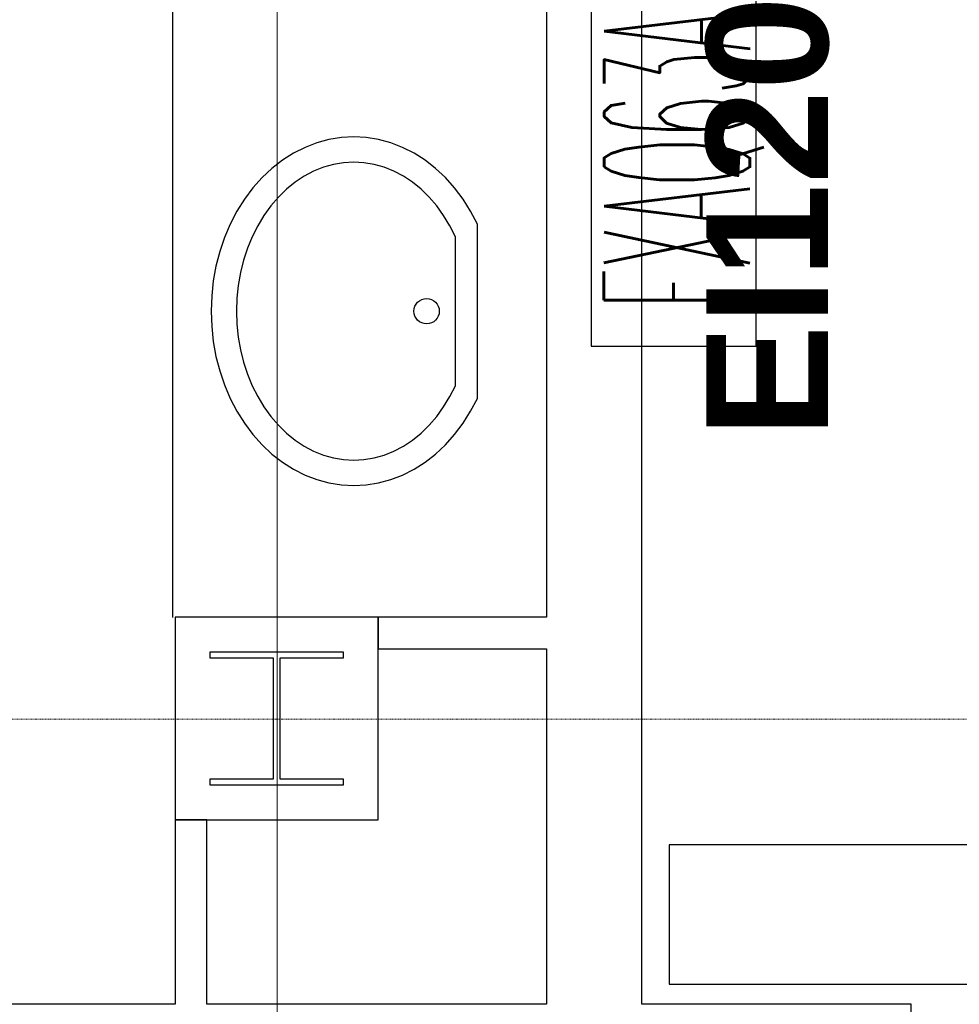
# Model space of a CAD drawing. Header units: millimetres. Extents: x -8838 to 31257, y -6224 to 3754.
# Tile 160 of 205: x 1399 to 1548, y -1245 to -1090. Entities that reach past the tile are written whole.
import ezdxf
from ezdxf.enums import TextEntityAlignment as Align

# ---------------------------------------------------------------- set-up
doc = ezdxf.new("R2010")
doc.units = ezdxf.units.MM
doc.header["$LTSCALE"] = 10
doc.header["$MEASUREMENT"] = 0
for name, pattern in [('rzut 2 pietra$0$ArchiTECH.PC 5. Line Type', [0.0053, 0.003, -0.001, 0.0003, -0.001]), ('rzut 2 pietra$0$ArchiTECH.PC Solid Line Type', [0]), ('SUFIT_2 PIETRO$0$ArchiTECH.PC Solid Line Type', [0])]:
    doc.linetypes.add(name, pattern=pattern)
doc.layers.get('0').update_dxf_attribs({"linetype": 'CONTINUOUS', "lineweight": 9})
for name, color, linetype, lineweight in [('_Etap_3_klimatyzator_w nowej_lokalizacji', 7, 'CONTINUOUS', 30), ('_Etapy_opis', 7, 'CONTINUOUS', 18), ('IS_ARCH', 254, 'CONTINUOUS', 18), ('KLIMA_BEZ_ZMIAN', 5, 'CONTINUOUS', 30)]:
    doc.layers.add(name, color=color, linetype=linetype, lineweight=lineweight)
for name, color, linetype in [('SUFIT_2 PIETRO$0$ELEM KONSTRUKCJI - inwent', 254, 'CONTINUOUS'), ('SUFIT_2 PIETRO$0$INWENTARYZACJA', 254, 'CONTINUOUS'), ('SUFIT_2 PIETRO$0$Layer79', 254, 'CONTINUOUS'), ('SUFIT_2 PIETRO$0$sciany projektowane', 254, 'CONTINUOUS')]:
    doc.layers.add(name, color=color, linetype=linetype)
doc.layers.get('0').freeze()
doc.styles.add('romans1', font='simplex.shx', dxfattribs={"width": 0.8})
doc.styles.add('rzut 2 pietra$0$ArchiTECHStyle2', font='arialbd.ttf', dxfattribs={"height": 0.192})

# ---------------------------------------------------------------- blocks, each defined once
blk = doc.blocks.new('jw_FXAQ63A')
blk.add_lwpolyline([(0, 0), (104, 0), (104, 26), (0, 26)], close=True)
at = {"style": 'romans1', "width": 0.35}
blk.add_text('FXAQ63A', height=23, rotation=359.9189, dxfattribs=at).set_placement((5.86, 1))

msp = doc.modelspace()

# ---------------------------------------------------------------- linework, layer by layer
at = {"layer": '_Etapy_opis', "color": 4}
msp.add_lwpolyline([(-776.25, 604.49), (-776.25, -3694.17), (2363.6, -3694.17), (2363.6, -1431.17), (1440, -1431.17), (1440, 604.49), (-776.25, 604.49)], dxfattribs=at)
at = {"layer": '_Etapy_opis', "color": 6}
msp.add_lwpolyline([(1440, 604.49), (1440, -1431.17), (7540.52, -1431.17), (7540.52, 604.49)], close=True, dxfattribs=at)
at = {"layer": 'IS_ARCH', "linetype": 'rzut 2 pietra$0$ArchiTECH.PC 5. Line Type'}
for p, q in [((1440, 773.48), (1440, -3818.88)), ((-3581.18, -1200), (11146.04, -1200))]:
    msp.add_line(p, q, dxfattribs=at)
at = {"layer": 'IS_ARCH', "linetype": 'rzut 2 pietra$0$ArchiTECH.PC Solid Line Type'}
for p, q in [((1423.5, -880), (1423.5, -1184)), ((1482.5, -880), (1482.5, -1183.92)), ((1497.5, -1245), (1497.5, -956.7)), ((1448.18, -1108.59), (1446.27, -1109.11)), ((1448.18, -1108.59), (1446.27, -1109.11)), ((1450.13, -1108.27), (1448.18, -1108.59)), ((1450.13, -1108.27), (1448.18, -1108.59)), ((1452.09, -1108.17), (1450.13, -1108.27)), ((1452.09, -1108.17), (1450.13, -1108.27)), ((1454.05, -1108.27), (1452.09, -1108.17)), ((1454.05, -1108.27), (1452.09, -1108.17)), ((1456, -1108.59), (1454.05, -1108.27)), ((1456, -1108.59), (1454.05, -1108.27)), ((1457.91, -1109.11), (1456, -1108.59)), ((1457.91, -1109.11), (1456, -1108.59)), ((1444.4, -1109.83), (1442.58, -1110.75)), ((1444.4, -1109.83), (1442.58, -1110.75)), ((1446.27, -1109.11), (1444.4, -1109.83)), ((1446.27, -1109.11), (1444.4, -1109.83)), ((1459.79, -1109.83), (1457.91, -1109.11)), ((1459.79, -1109.83), (1457.91, -1109.11)), ((1461.6, -1110.75), (1459.79, -1109.83)), ((1461.6, -1110.75), (1459.79, -1109.83)), ((1440.84, -1111.85), (1439.19, -1113.14)), ((1440.84, -1111.85), (1439.19, -1113.14)), ((1442.58, -1110.75), (1440.84, -1111.85)), ((1442.58, -1110.75), (1440.84, -1111.85)), ((1463.34, -1111.85), (1461.6, -1110.75)), ((1463.34, -1111.85), (1461.6, -1110.75)), ((1465, -1113.14), (1463.34, -1111.85)), ((1465, -1113.14), (1463.34, -1111.85)), ((1439.19, -1113.14), (1437.63, -1114.6)), ((1439.19, -1113.14), (1437.63, -1114.6)), ((1445.76, -1113.59), (1444.27, -1114.37)), ((1445.76, -1113.59), (1444.27, -1114.37)), ((1447.3, -1112.97), (1445.76, -1113.59)), ((1447.3, -1112.97), (1445.76, -1113.59)), ((1448.88, -1112.53), (1447.3, -1112.97)), ((1448.88, -1112.53), (1447.3, -1112.97)), ((1450.48, -1112.26), (1448.88, -1112.53)), ((1450.48, -1112.26), (1448.88, -1112.53)), ((1452.09, -1112.17), (1450.48, -1112.26)), ((1452.09, -1112.17), (1450.48, -1112.26)), ((1453.7, -1112.26), (1452.09, -1112.17)), ((1453.7, -1112.26), (1452.09, -1112.17)), ((1455.3, -1112.53), (1453.7, -1112.26)), ((1455.3, -1112.53), (1453.7, -1112.26)), ((1456.88, -1112.97), (1455.3, -1112.53)), ((1456.88, -1112.97), (1455.3, -1112.53)), ((1458.42, -1113.59), (1456.88, -1112.97)), ((1458.42, -1113.59), (1456.88, -1112.97)), ((1459.91, -1114.37), (1458.42, -1113.59)), ((1459.91, -1114.37), (1458.42, -1113.59)), ((1466.55, -1114.6), (1465, -1113.14)), ((1466.55, -1114.6), (1465, -1113.14)), ((1437.63, -1114.6), (1436.18, -1116.22)), ((1437.63, -1114.6), (1436.18, -1116.22)), ((1444.27, -1114.37), (1442.84, -1115.32)), ((1444.27, -1114.37), (1442.84, -1115.32)), ((1461.34, -1115.32), (1459.91, -1114.37)), ((1461.34, -1115.32), (1459.91, -1114.37)), ((1468, -1116.22), (1466.55, -1114.6)), ((1468, -1116.22), (1466.55, -1114.6)), ((1436.18, -1116.22), (1434.85, -1117.99)), ((1436.18, -1116.22), (1434.85, -1117.99)), ((1441.48, -1116.42), (1440.2, -1117.67)), ((1441.48, -1116.42), (1440.2, -1117.67)), ((1442.84, -1115.32), (1441.48, -1116.42)), ((1442.84, -1115.32), (1441.48, -1116.42)), ((1462.7, -1116.42), (1461.34, -1115.32)), ((1462.7, -1116.42), (1461.34, -1115.32)), ((1463.98, -1117.67), (1462.7, -1116.42)), ((1463.98, -1117.67), (1462.7, -1116.42)), ((1469.33, -1117.99), (1468, -1116.22)), ((1469.33, -1117.99), (1468, -1116.22)), ((1434.85, -1117.99), (1433.66, -1119.9)), ((1434.85, -1117.99), (1433.66, -1119.9)), ((1440.2, -1117.67), (1439.01, -1119.05)), ((1440.2, -1117.67), (1439.01, -1119.05)), ((1465.17, -1119.05), (1463.98, -1117.67)), ((1465.17, -1119.05), (1463.98, -1117.67)), ((1470.52, -1119.9), (1469.33, -1117.99)), ((1470.52, -1119.9), (1469.33, -1117.99)), ((1439.01, -1119.05), (1437.92, -1120.56)), ((1439.01, -1119.05), (1437.92, -1120.56)), ((1466.26, -1120.56), (1465.17, -1119.05)), ((1466.26, -1120.56), (1465.17, -1119.05)), ((1433.66, -1119.9), (1432.6, -1121.92)), ((1433.66, -1119.9), (1432.6, -1121.92)), ((1437.92, -1120.56), (1436.94, -1122.19)), ((1437.92, -1120.56), (1436.94, -1122.19)), ((1467.24, -1122.19), (1466.26, -1120.56)), ((1467.24, -1122.19), (1466.26, -1120.56)), ((1471.58, -1121.92), (1470.52, -1119.9)), ((1471.58, -1121.92), (1470.52, -1119.9)), ((1432.6, -1121.92), (1431.7, -1124.05)), ((1432.6, -1121.92), (1431.7, -1124.05)), ((1436.94, -1122.19), (1436.07, -1123.92)), ((1436.94, -1122.19), (1436.07, -1123.92)), ((1468.11, -1123.92), (1467.24, -1122.19)), ((1468.11, -1123.92), (1467.24, -1122.19)), ((1471.58, -1149.42), (1471.58, -1121.92)), ((1471.58, -1121.92), (1471.58, -1121.92)), ((1471.58, -1149.42), (1471.58, -1121.92)), ((1471.58, -1121.92), (1471.58, -1121.92)), ((1431.7, -1124.05), (1430.95, -1126.26)), ((1431.7, -1124.05), (1430.95, -1126.26)), ((1436.07, -1123.92), (1435.32, -1125.74)), ((1436.07, -1123.92), (1435.32, -1125.74)), ((1468.11, -1147.42), (1468.11, -1123.92)), ((1468.11, -1123.92), (1468.11, -1123.92)), ((1468.11, -1147.42), (1468.11, -1123.92)), ((1468.11, -1123.92), (1468.11, -1123.92)), ((1435.32, -1125.74), (1434.71, -1127.63)), ((1435.32, -1125.74), (1434.71, -1127.63)), ((1430.95, -1126.26), (1430.36, -1128.55)), ((1430.95, -1126.26), (1430.36, -1128.55)), ((1430.36, -1128.55), (1429.93, -1130.89)), ((1430.36, -1128.55), (1429.93, -1130.89)), ((1434.71, -1127.63), (1434.22, -1129.59)), ((1434.71, -1127.63), (1434.22, -1129.59)), ((1434.22, -1129.59), (1433.87, -1131.59)), ((1434.22, -1129.59), (1433.87, -1131.59)), ((1429.93, -1130.89), (1429.68, -1133.27)), ((1429.93, -1130.89), (1429.68, -1133.27)), ((1433.87, -1131.59), (1433.66, -1133.62)), ((1433.87, -1131.59), (1433.66, -1133.62)), ((1429.68, -1133.27), (1429.59, -1135.67)), ((1429.68, -1133.27), (1429.59, -1135.67)), ((1433.66, -1133.62), (1433.59, -1135.67)), ((1433.66, -1133.62), (1433.59, -1135.67)), ((1429.59, -1135.67), (1429.68, -1138.07)), ((1429.59, -1135.67), (1429.68, -1138.07)), ((1433.59, -1135.67), (1433.66, -1137.72)), ((1433.59, -1135.67), (1433.66, -1137.72)), ((1429.68, -1138.07), (1429.93, -1140.45)), ((1429.68, -1138.07), (1429.93, -1140.45)), ((1433.66, -1137.72), (1433.87, -1139.75)), ((1433.66, -1137.72), (1433.87, -1139.75)), ((1433.87, -1139.75), (1434.22, -1141.75)), ((1433.87, -1139.75), (1434.22, -1141.75)), ((1429.93, -1140.45), (1430.36, -1142.79)), ((1429.93, -1140.45), (1430.36, -1142.79)), ((1430.36, -1142.79), (1430.95, -1145.08)), ((1430.36, -1142.79), (1430.95, -1145.08)), ((1434.22, -1141.75), (1434.71, -1143.71)), ((1434.22, -1141.75), (1434.71, -1143.71)), ((1434.71, -1143.71), (1435.32, -1145.6)), ((1434.71, -1143.71), (1435.32, -1145.6)), ((1430.95, -1145.08), (1431.7, -1147.29)), ((1430.95, -1145.08), (1431.7, -1147.29)), ((1435.32, -1145.6), (1436.07, -1147.42)), ((1435.32, -1145.6), (1436.07, -1147.42)), ((1431.7, -1147.29), (1432.6, -1149.42)), ((1431.7, -1147.29), (1432.6, -1149.42)), ((1436.07, -1147.42), (1436.94, -1149.15)), ((1436.07, -1147.42), (1436.94, -1149.15)), ((1467.24, -1149.15), (1468.11, -1147.42)), ((1467.24, -1149.15), (1468.11, -1147.42)), ((1436.94, -1149.15), (1437.92, -1150.78)), ((1436.94, -1149.15), (1437.92, -1150.78)), ((1466.26, -1150.78), (1467.24, -1149.15)), ((1466.26, -1150.78), (1467.24, -1149.15)), ((1432.6, -1149.42), (1433.66, -1151.44)), ((1432.6, -1149.42), (1433.66, -1151.44)), ((1437.92, -1150.78), (1439.01, -1152.29)), ((1437.92, -1150.78), (1439.01, -1152.29)), ((1465.17, -1152.29), (1466.26, -1150.78)), ((1465.17, -1152.29), (1466.26, -1150.78)), ((1470.52, -1151.44), (1471.58, -1149.42)), ((1470.52, -1151.44), (1471.58, -1149.42)), ((1433.66, -1151.44), (1434.85, -1153.35)), ((1433.66, -1151.44), (1434.85, -1153.35)), ((1439.01, -1152.29), (1440.2, -1153.67)), ((1439.01, -1152.29), (1440.2, -1153.67)), ((1463.98, -1153.67), (1465.17, -1152.29)), ((1463.98, -1153.67), (1465.17, -1152.29)), ((1469.33, -1153.35), (1470.52, -1151.44)), ((1469.33, -1153.35), (1470.52, -1151.44)), ((1434.85, -1153.35), (1436.18, -1155.12)), ((1434.85, -1153.35), (1436.18, -1155.12)), ((1440.2, -1153.67), (1441.48, -1154.92)), ((1440.2, -1153.67), (1441.48, -1154.92)), ((1462.7, -1154.92), (1463.98, -1153.67)), ((1462.7, -1154.92), (1463.98, -1153.67)), ((1468, -1155.12), (1469.33, -1153.35)), ((1468, -1155.12), (1469.33, -1153.35)), ((1436.18, -1155.12), (1437.63, -1156.74)), ((1436.18, -1155.12), (1437.63, -1156.74)), ((1441.48, -1154.92), (1442.84, -1156.02)), ((1441.48, -1154.92), (1442.84, -1156.02)), ((1461.34, -1156.02), (1462.7, -1154.92)), ((1461.34, -1156.02), (1462.7, -1154.92)), ((1466.55, -1156.74), (1468, -1155.12)), ((1466.55, -1156.74), (1468, -1155.12)), ((1437.63, -1156.74), (1439.19, -1158.2)), ((1437.63, -1156.74), (1439.19, -1158.2)), ((1442.84, -1156.02), (1444.27, -1156.97)), ((1442.84, -1156.02), (1444.27, -1156.97)), ((1444.27, -1156.97), (1445.76, -1157.75)), ((1444.27, -1156.97), (1445.76, -1157.75)), ((1458.42, -1157.75), (1459.91, -1156.97)), ((1458.42, -1157.75), (1459.91, -1156.97)), ((1459.91, -1156.97), (1461.34, -1156.02)), ((1459.91, -1156.97), (1461.34, -1156.02)), ((1465, -1158.2), (1466.55, -1156.74)), ((1465, -1158.2), (1466.55, -1156.74)), ((1439.19, -1158.2), (1440.84, -1159.49)), ((1439.19, -1158.2), (1440.84, -1159.49)), ((1445.76, -1157.75), (1447.3, -1158.37)), ((1445.76, -1157.75), (1447.3, -1158.37)), ((1447.3, -1158.37), (1448.88, -1158.81)), ((1447.3, -1158.37), (1448.88, -1158.81)), ((1455.3, -1158.81), (1456.88, -1158.37)), ((1455.3, -1158.81), (1456.88, -1158.37)), ((1456.88, -1158.37), (1458.42, -1157.75)), ((1456.88, -1158.37), (1458.42, -1157.75)), ((1463.34, -1159.49), (1465, -1158.2)), ((1463.34, -1159.49), (1465, -1158.2)), ((1440.84, -1159.49), (1442.58, -1160.59)), ((1440.84, -1159.49), (1442.58, -1160.59)), ((1448.88, -1158.81), (1450.48, -1159.08)), ((1448.88, -1158.81), (1450.48, -1159.08)), ((1450.48, -1159.08), (1452.09, -1159.17)), ((1450.48, -1159.08), (1452.09, -1159.17)), ((1452.09, -1159.17), (1453.7, -1159.08)), ((1452.09, -1159.17), (1453.7, -1159.08)), ((1453.7, -1159.08), (1455.3, -1158.81)), ((1453.7, -1159.08), (1455.3, -1158.81)), ((1461.6, -1160.59), (1463.34, -1159.49)), ((1461.6, -1160.59), (1463.34, -1159.49)), ((1442.58, -1160.59), (1444.4, -1161.51)), ((1442.58, -1160.59), (1444.4, -1161.51)), ((1444.4, -1161.51), (1446.27, -1162.23)), ((1444.4, -1161.51), (1446.27, -1162.23)), ((1457.91, -1162.23), (1459.79, -1161.51)), ((1457.91, -1162.23), (1459.79, -1161.51)), ((1459.79, -1161.51), (1461.6, -1160.59)), ((1459.79, -1161.51), (1461.6, -1160.59)), ((1446.27, -1162.23), (1448.18, -1162.75)), ((1446.27, -1162.23), (1448.18, -1162.75)), ((1448.18, -1162.75), (1450.13, -1163.07)), ((1448.18, -1162.75), (1450.13, -1163.07)), ((1450.13, -1163.07), (1452.09, -1163.17)), ((1450.13, -1163.07), (1452.09, -1163.17)), ((1452.09, -1163.17), (1454.05, -1163.07)), ((1452.09, -1163.17), (1454.05, -1163.07)), ((1454.05, -1163.07), (1456, -1162.75)), ((1454.05, -1163.07), (1456, -1162.75)), ((1456, -1162.75), (1457.91, -1162.23)), ((1456, -1162.75), (1457.91, -1162.23)), ((1455.93, -1183.92), (1423.93, -1183.92)), ((1423.93, -1183.92), (1423.93, -1215.92)), ((1455.93, -1183.92), (1423.93, -1183.92)), ((1423.93, -1183.92), (1423.93, -1215.92)), ((1455.93, -1183.92), (1423.93, -1183.92)), ((1423.93, -1183.92), (1423.93, -1215.92)), ((1455.93, -1183.92), (1455.93, -1188.92)), ((1482.5, -1183.92), (1455.93, -1183.92)), ((1455.93, -1215.92), (1455.93, -1183.92)), ((1455.93, -1183.92), (1455.93, -1183.92)), ((1455.93, -1215.92), (1455.93, -1183.92)), ((1455.93, -1183.92), (1455.93, -1183.92)), ((1455.93, -1215.92), (1455.93, -1183.92)), ((1455.93, -1183.92), (1455.93, -1183.92)), ((1429.43, -1189.42), (1450.43, -1189.42)), ((1429.43, -1190.42), (1429.43, -1189.42)), ((1429.43, -1189.42), (1450.43, -1189.42)), ((1429.43, -1190.42), (1429.43, -1189.42)), ((1450.43, -1189.42), (1450.43, -1190.42)), ((1450.43, -1189.42), (1450.43, -1190.42)), ((1455.93, -1188.92), (1482.5, -1188.92)), ((1482.5, -1188.92), (1482.5, -1245)), ((1439.43, -1190.42), (1429.43, -1190.42)), ((1439.43, -1190.42), (1429.43, -1190.42)), ((1439.43, -1209.42), (1439.43, -1190.42)), ((1439.43, -1209.42), (1439.43, -1190.42)), ((1450.43, -1190.42), (1440.43, -1190.42)), ((1440.43, -1190.42), (1440.43, -1209.42)), ((1450.43, -1190.42), (1440.43, -1190.42)), ((1440.43, -1190.42), (1440.43, -1209.42)), ((1429.43, -1210.42), (1429.43, -1209.42)), ((1429.43, -1209.42), (1439.43, -1209.42)), ((1429.43, -1210.42), (1429.43, -1209.42)), ((1429.43, -1209.42), (1439.43, -1209.42)), ((1440.43, -1209.42), (1450.43, -1209.42)), ((1440.43, -1209.42), (1450.43, -1209.42)), ((1450.43, -1209.42), (1450.43, -1210.42)), ((1450.43, -1209.42), (1450.43, -1210.42)), ((1450.43, -1210.42), (1429.43, -1210.42)), ((1450.43, -1210.42), (1429.43, -1210.42)), ((1428.93, -1215.92), (1423.93, -1215.92)), ((1423.93, -1215.92), (1423.93, -1245)), ((1423.93, -1215.92), (1455.93, -1215.92)), ((1423.93, -1215.92), (1455.93, -1215.92)), ((1423.93, -1215.92), (1455.93, -1215.92)), ((1428.93, -1245), (1428.93, -1215.92)), ((1423.93, -1245), (1286.5, -1245)), ((1482.5, -1245), (1428.93, -1245)), ((1540, -1245), (1497.5, -1245)), ((1540, -1260), (1540, -1245))]:
    msp.add_line(p, q, dxfattribs=at)
at = {"layer": 'KLIMA_BEZ_ZMIAN'}
msp.add_lwpolyline([(1501.83, -1241.83), (1613.83, -1241.83), (1613.83, -1219.83), (1501.83, -1219.83)], close=True, dxfattribs=at)
msp.add_lwpolyline([(1501.83, -1241.83), (1613.83, -1241.83), (1613.83, -1219.83), (1501.83, -1219.83)], close=True, dxfattribs=at)
at = {"layer": 'SUFIT_2 PIETRO$0$ELEM KONSTRUKCJI - inwent', "linetype": 'SUFIT_2 PIETRO$0$ArchiTECH.PC Solid Line Type'}
for p, q in [((1455.93, -1183.92), (1423.93, -1183.92)), ((1423.93, -1183.92), (1423.93, -1215.92)), ((1455.93, -1183.92), (1423.93, -1183.92)), ((1423.93, -1183.92), (1423.93, -1215.92)), ((1455.93, -1183.92), (1423.93, -1183.92)), ((1423.93, -1183.92), (1423.93, -1215.92)), ((1455.93, -1215.92), (1455.93, -1183.92)), ((1455.93, -1183.92), (1455.93, -1183.92)), ((1455.93, -1215.92), (1455.93, -1183.92)), ((1455.93, -1183.92), (1455.93, -1183.92)), ((1455.93, -1215.92), (1455.93, -1183.92)), ((1455.93, -1183.92), (1455.93, -1183.92)), ((1429.43, -1189.42), (1450.43, -1189.42)), ((1429.43, -1190.42), (1429.43, -1189.42)), ((1429.43, -1189.42), (1450.43, -1189.42)), ((1429.43, -1190.42), (1429.43, -1189.42)), ((1450.43, -1189.42), (1450.43, -1190.42)), ((1450.43, -1189.42), (1450.43, -1190.42)), ((1439.43, -1190.42), (1429.43, -1190.42)), ((1439.43, -1190.42), (1429.43, -1190.42)), ((1439.43, -1209.42), (1439.43, -1190.42)), ((1439.43, -1209.42), (1439.43, -1190.42)), ((1450.43, -1190.42), (1440.43, -1190.42)), ((1440.43, -1190.42), (1440.43, -1209.42)), ((1450.43, -1190.42), (1440.43, -1190.42)), ((1440.43, -1190.42), (1440.43, -1209.42)), ((1429.43, -1210.42), (1429.43, -1209.42)), ((1429.43, -1209.42), (1439.43, -1209.42)), ((1429.43, -1210.42), (1429.43, -1209.42)), ((1429.43, -1209.42), (1439.43, -1209.42)), ((1440.43, -1209.42), (1450.43, -1209.42)), ((1440.43, -1209.42), (1450.43, -1209.42)), ((1450.43, -1209.42), (1450.43, -1210.42)), ((1450.43, -1209.42), (1450.43, -1210.42)), ((1450.43, -1210.42), (1429.43, -1210.42)), ((1450.43, -1210.42), (1429.43, -1210.42)), ((1423.93, -1215.92), (1455.93, -1215.92)), ((1423.93, -1215.92), (1455.93, -1215.92)), ((1423.93, -1215.92), (1455.93, -1215.92))]:
    msp.add_line(p, q, dxfattribs=at)
at = {"layer": 'SUFIT_2 PIETRO$0$INWENTARYZACJA', "linetype": 'SUFIT_2 PIETRO$0$ArchiTECH.PC Solid Line Type'}
for p, q in [((1448.18, -1108.59), (1446.27, -1109.11)), ((1448.18, -1108.59), (1446.27, -1109.11)), ((1450.13, -1108.27), (1448.18, -1108.59)), ((1450.13, -1108.27), (1448.18, -1108.59)), ((1452.09, -1108.17), (1450.13, -1108.27)), ((1452.09, -1108.17), (1450.13, -1108.27)), ((1454.05, -1108.27), (1452.09, -1108.17)), ((1454.05, -1108.27), (1452.09, -1108.17)), ((1456, -1108.59), (1454.05, -1108.27)), ((1456, -1108.59), (1454.05, -1108.27)), ((1457.91, -1109.11), (1456, -1108.59)), ((1457.91, -1109.11), (1456, -1108.59)), ((1444.4, -1109.83), (1442.58, -1110.75)), ((1444.4, -1109.83), (1442.58, -1110.75)), ((1446.27, -1109.11), (1444.4, -1109.83)), ((1446.27, -1109.11), (1444.4, -1109.83)), ((1459.79, -1109.83), (1457.91, -1109.11)), ((1459.79, -1109.83), (1457.91, -1109.11)), ((1461.6, -1110.75), (1459.79, -1109.83)), ((1461.6, -1110.75), (1459.79, -1109.83)), ((1440.84, -1111.85), (1439.19, -1113.14)), ((1440.84, -1111.85), (1439.19, -1113.14)), ((1442.58, -1110.75), (1440.84, -1111.85)), ((1442.58, -1110.75), (1440.84, -1111.85)), ((1463.34, -1111.85), (1461.6, -1110.75)), ((1463.34, -1111.85), (1461.6, -1110.75)), ((1465, -1113.14), (1463.34, -1111.85)), ((1465, -1113.14), (1463.34, -1111.85)), ((1439.19, -1113.14), (1437.63, -1114.6)), ((1439.19, -1113.14), (1437.63, -1114.6)), ((1445.76, -1113.59), (1444.27, -1114.37)), ((1445.76, -1113.59), (1444.27, -1114.37)), ((1447.3, -1112.97), (1445.76, -1113.59)), ((1447.3, -1112.97), (1445.76, -1113.59)), ((1448.88, -1112.53), (1447.3, -1112.97)), ((1448.88, -1112.53), (1447.3, -1112.97)), ((1450.48, -1112.26), (1448.88, -1112.53)), ((1450.48, -1112.26), (1448.88, -1112.53)), ((1452.09, -1112.17), (1450.48, -1112.26)), ((1452.09, -1112.17), (1450.48, -1112.26)), ((1453.7, -1112.26), (1452.09, -1112.17)), ((1453.7, -1112.26), (1452.09, -1112.17)), ((1455.3, -1112.53), (1453.7, -1112.26)), ((1455.3, -1112.53), (1453.7, -1112.26)), ((1456.88, -1112.97), (1455.3, -1112.53)), ((1456.88, -1112.97), (1455.3, -1112.53)), ((1458.42, -1113.59), (1456.88, -1112.97)), ((1458.42, -1113.59), (1456.88, -1112.97)), ((1459.91, -1114.37), (1458.42, -1113.59)), ((1459.91, -1114.37), (1458.42, -1113.59)), ((1466.55, -1114.6), (1465, -1113.14)), ((1466.55, -1114.6), (1465, -1113.14)), ((1437.63, -1114.6), (1436.18, -1116.22)), ((1437.63, -1114.6), (1436.18, -1116.22)), ((1444.27, -1114.37), (1442.84, -1115.32)), ((1444.27, -1114.37), (1442.84, -1115.32)), ((1461.34, -1115.32), (1459.91, -1114.37)), ((1461.34, -1115.32), (1459.91, -1114.37)), ((1468, -1116.22), (1466.55, -1114.6)), ((1468, -1116.22), (1466.55, -1114.6)), ((1436.18, -1116.22), (1434.85, -1117.99)), ((1436.18, -1116.22), (1434.85, -1117.99)), ((1441.48, -1116.42), (1440.2, -1117.67)), ((1441.48, -1116.42), (1440.2, -1117.67)), ((1442.84, -1115.32), (1441.48, -1116.42)), ((1442.84, -1115.32), (1441.48, -1116.42)), ((1462.7, -1116.42), (1461.34, -1115.32)), ((1462.7, -1116.42), (1461.34, -1115.32)), ((1463.98, -1117.67), (1462.7, -1116.42)), ((1463.98, -1117.67), (1462.7, -1116.42)), ((1469.33, -1117.99), (1468, -1116.22)), ((1469.33, -1117.99), (1468, -1116.22)), ((1434.85, -1117.99), (1433.66, -1119.9)), ((1434.85, -1117.99), (1433.66, -1119.9)), ((1440.2, -1117.67), (1439.01, -1119.05)), ((1440.2, -1117.67), (1439.01, -1119.05)), ((1465.17, -1119.05), (1463.98, -1117.67)), ((1465.17, -1119.05), (1463.98, -1117.67)), ((1470.52, -1119.9), (1469.33, -1117.99)), ((1470.52, -1119.9), (1469.33, -1117.99)), ((1439.01, -1119.05), (1437.92, -1120.56)), ((1439.01, -1119.05), (1437.92, -1120.56)), ((1466.26, -1120.56), (1465.17, -1119.05)), ((1466.26, -1120.56), (1465.17, -1119.05)), ((1433.66, -1119.9), (1432.6, -1121.92)), ((1433.66, -1119.9), (1432.6, -1121.92)), ((1437.92, -1120.56), (1436.94, -1122.19)), ((1437.92, -1120.56), (1436.94, -1122.19)), ((1467.24, -1122.19), (1466.26, -1120.56)), ((1467.24, -1122.19), (1466.26, -1120.56)), ((1471.58, -1121.92), (1470.52, -1119.9)), ((1471.58, -1121.92), (1470.52, -1119.9)), ((1432.6, -1121.92), (1431.7, -1124.05)), ((1432.6, -1121.92), (1431.7, -1124.05)), ((1436.94, -1122.19), (1436.07, -1123.92)), ((1436.94, -1122.19), (1436.07, -1123.92)), ((1468.11, -1123.92), (1467.24, -1122.19)), ((1468.11, -1123.92), (1467.24, -1122.19)), ((1471.58, -1149.42), (1471.58, -1121.92)), ((1471.58, -1121.92), (1471.58, -1121.92)), ((1471.58, -1149.42), (1471.58, -1121.92)), ((1471.58, -1121.92), (1471.58, -1121.92)), ((1431.7, -1124.05), (1430.95, -1126.26)), ((1431.7, -1124.05), (1430.95, -1126.26)), ((1436.07, -1123.92), (1435.32, -1125.74)), ((1436.07, -1123.92), (1435.32, -1125.74)), ((1468.11, -1147.42), (1468.11, -1123.92)), ((1468.11, -1123.92), (1468.11, -1123.92)), ((1468.11, -1147.42), (1468.11, -1123.92)), ((1468.11, -1123.92), (1468.11, -1123.92)), ((1435.32, -1125.74), (1434.71, -1127.63)), ((1435.32, -1125.74), (1434.71, -1127.63)), ((1430.95, -1126.26), (1430.36, -1128.55)), ((1430.95, -1126.26), (1430.36, -1128.55)), ((1430.36, -1128.55), (1429.93, -1130.89)), ((1430.36, -1128.55), (1429.93, -1130.89)), ((1434.71, -1127.63), (1434.22, -1129.59)), ((1434.71, -1127.63), (1434.22, -1129.59)), ((1434.22, -1129.59), (1433.87, -1131.59)), ((1434.22, -1129.59), (1433.87, -1131.59)), ((1429.93, -1130.89), (1429.68, -1133.27)), ((1429.93, -1130.89), (1429.68, -1133.27)), ((1433.87, -1131.59), (1433.66, -1133.62)), ((1433.87, -1131.59), (1433.66, -1133.62)), ((1429.68, -1133.27), (1429.59, -1135.67)), ((1429.68, -1133.27), (1429.59, -1135.67)), ((1433.66, -1133.62), (1433.59, -1135.67)), ((1433.66, -1133.62), (1433.59, -1135.67)), ((1429.59, -1135.67), (1429.68, -1138.07)), ((1429.59, -1135.67), (1429.68, -1138.07)), ((1433.59, -1135.67), (1433.66, -1137.72)), ((1433.59, -1135.67), (1433.66, -1137.72)), ((1429.68, -1138.07), (1429.93, -1140.45)), ((1429.68, -1138.07), (1429.93, -1140.45)), ((1433.66, -1137.72), (1433.87, -1139.75)), ((1433.66, -1137.72), (1433.87, -1139.75)), ((1433.87, -1139.75), (1434.22, -1141.75)), ((1433.87, -1139.75), (1434.22, -1141.75)), ((1429.93, -1140.45), (1430.36, -1142.79)), ((1429.93, -1140.45), (1430.36, -1142.79)), ((1430.36, -1142.79), (1430.95, -1145.08)), ((1430.36, -1142.79), (1430.95, -1145.08)), ((1434.22, -1141.75), (1434.71, -1143.71)), ((1434.22, -1141.75), (1434.71, -1143.71)), ((1434.71, -1143.71), (1435.32, -1145.6)), ((1434.71, -1143.71), (1435.32, -1145.6)), ((1430.95, -1145.08), (1431.7, -1147.29)), ((1430.95, -1145.08), (1431.7, -1147.29)), ((1435.32, -1145.6), (1436.07, -1147.42)), ((1435.32, -1145.6), (1436.07, -1147.42)), ((1431.7, -1147.29), (1432.6, -1149.42)), ((1431.7, -1147.29), (1432.6, -1149.42)), ((1436.07, -1147.42), (1436.94, -1149.15)), ((1436.07, -1147.42), (1436.94, -1149.15)), ((1467.24, -1149.15), (1468.11, -1147.42)), ((1467.24, -1149.15), (1468.11, -1147.42)), ((1436.94, -1149.15), (1437.92, -1150.78)), ((1436.94, -1149.15), (1437.92, -1150.78)), ((1466.26, -1150.78), (1467.24, -1149.15)), ((1466.26, -1150.78), (1467.24, -1149.15)), ((1432.6, -1149.42), (1433.66, -1151.44)), ((1432.6, -1149.42), (1433.66, -1151.44)), ((1437.92, -1150.78), (1439.01, -1152.29)), ((1437.92, -1150.78), (1439.01, -1152.29)), ((1465.17, -1152.29), (1466.26, -1150.78)), ((1465.17, -1152.29), (1466.26, -1150.78)), ((1470.52, -1151.44), (1471.58, -1149.42)), ((1470.52, -1151.44), (1471.58, -1149.42)), ((1433.66, -1151.44), (1434.85, -1153.35)), ((1433.66, -1151.44), (1434.85, -1153.35)), ((1439.01, -1152.29), (1440.2, -1153.67)), ((1439.01, -1152.29), (1440.2, -1153.67)), ((1463.98, -1153.67), (1465.17, -1152.29)), ((1463.98, -1153.67), (1465.17, -1152.29)), ((1469.33, -1153.35), (1470.52, -1151.44)), ((1469.33, -1153.35), (1470.52, -1151.44)), ((1434.85, -1153.35), (1436.18, -1155.12)), ((1434.85, -1153.35), (1436.18, -1155.12)), ((1440.2, -1153.67), (1441.48, -1154.92)), ((1440.2, -1153.67), (1441.48, -1154.92)), ((1462.7, -1154.92), (1463.98, -1153.67)), ((1462.7, -1154.92), (1463.98, -1153.67)), ((1468, -1155.12), (1469.33, -1153.35)), ((1468, -1155.12), (1469.33, -1153.35)), ((1436.18, -1155.12), (1437.63, -1156.74)), ((1436.18, -1155.12), (1437.63, -1156.74)), ((1441.48, -1154.92), (1442.84, -1156.02)), ((1441.48, -1154.92), (1442.84, -1156.02)), ((1461.34, -1156.02), (1462.7, -1154.92)), ((1461.34, -1156.02), (1462.7, -1154.92)), ((1466.55, -1156.74), (1468, -1155.12)), ((1466.55, -1156.74), (1468, -1155.12)), ((1437.63, -1156.74), (1439.19, -1158.2)), ((1437.63, -1156.74), (1439.19, -1158.2)), ((1442.84, -1156.02), (1444.27, -1156.97)), ((1442.84, -1156.02), (1444.27, -1156.97)), ((1444.27, -1156.97), (1445.76, -1157.75)), ((1444.27, -1156.97), (1445.76, -1157.75)), ((1458.42, -1157.75), (1459.91, -1156.97)), ((1458.42, -1157.75), (1459.91, -1156.97)), ((1459.91, -1156.97), (1461.34, -1156.02)), ((1459.91, -1156.97), (1461.34, -1156.02)), ((1465, -1158.2), (1466.55, -1156.74)), ((1465, -1158.2), (1466.55, -1156.74)), ((1439.19, -1158.2), (1440.84, -1159.49)), ((1439.19, -1158.2), (1440.84, -1159.49)), ((1445.76, -1157.75), (1447.3, -1158.37)), ((1445.76, -1157.75), (1447.3, -1158.37)), ((1447.3, -1158.37), (1448.88, -1158.81)), ((1447.3, -1158.37), (1448.88, -1158.81)), ((1455.3, -1158.81), (1456.88, -1158.37)), ((1455.3, -1158.81), (1456.88, -1158.37)), ((1456.88, -1158.37), (1458.42, -1157.75)), ((1456.88, -1158.37), (1458.42, -1157.75)), ((1463.34, -1159.49), (1465, -1158.2)), ((1463.34, -1159.49), (1465, -1158.2)), ((1440.84, -1159.49), (1442.58, -1160.59)), ((1440.84, -1159.49), (1442.58, -1160.59)), ((1448.88, -1158.81), (1450.48, -1159.08)), ((1448.88, -1158.81), (1450.48, -1159.08)), ((1450.48, -1159.08), (1452.09, -1159.17)), ((1450.48, -1159.08), (1452.09, -1159.17)), ((1452.09, -1159.17), (1453.7, -1159.08)), ((1452.09, -1159.17), (1453.7, -1159.08)), ((1453.7, -1159.08), (1455.3, -1158.81)), ((1453.7, -1159.08), (1455.3, -1158.81)), ((1461.6, -1160.59), (1463.34, -1159.49)), ((1461.6, -1160.59), (1463.34, -1159.49)), ((1442.58, -1160.59), (1444.4, -1161.51)), ((1442.58, -1160.59), (1444.4, -1161.51)), ((1444.4, -1161.51), (1446.27, -1162.23)), ((1444.4, -1161.51), (1446.27, -1162.23)), ((1457.91, -1162.23), (1459.79, -1161.51)), ((1457.91, -1162.23), (1459.79, -1161.51)), ((1459.79, -1161.51), (1461.6, -1160.59)), ((1459.79, -1161.51), (1461.6, -1160.59)), ((1446.27, -1162.23), (1448.18, -1162.75)), ((1446.27, -1162.23), (1448.18, -1162.75)), ((1448.18, -1162.75), (1450.13, -1163.07)), ((1448.18, -1162.75), (1450.13, -1163.07)), ((1450.13, -1163.07), (1452.09, -1163.17)), ((1450.13, -1163.07), (1452.09, -1163.17)), ((1452.09, -1163.17), (1454.05, -1163.07)), ((1452.09, -1163.17), (1454.05, -1163.07)), ((1454.05, -1163.07), (1456, -1162.75)), ((1454.05, -1163.07), (1456, -1162.75)), ((1456, -1162.75), (1457.91, -1162.23)), ((1456, -1162.75), (1457.91, -1162.23)), ((1455.93, -1183.92), (1455.93, -1188.92)), ((1482.5, -1183.92), (1455.93, -1183.92)), ((1455.93, -1188.92), (1482.5, -1188.92)), ((1428.93, -1215.92), (1423.93, -1215.92)), ((1423.93, -1215.92), (1423.93, -1245)), ((1428.93, -1245), (1428.93, -1215.92)), ((1423.93, -1245), (1286.5, -1245)), ((1482.5, -1245), (1428.93, -1245)), ((1540, -1245), (1497.5, -1245)), ((1540, -1260), (1540, -1245))]:
    msp.add_line(p, q, dxfattribs=at)
msp.add_circle((1463.58, -1135.67), 2, dxfattribs=at)
msp.add_circle((1463.58, -1135.67), 2, dxfattribs=at)
at = {"layer": 'SUFIT_2 PIETRO$0$Layer79', "linetype": 'SUFIT_2 PIETRO$0$ArchiTECH.PC Solid Line Type'}
msp.add_line((1423.5, -880), (1423.5, -1184), dxfattribs=at)
at = {"layer": 'SUFIT_2 PIETRO$0$sciany projektowane', "linetype": 'SUFIT_2 PIETRO$0$ArchiTECH.PC Solid Line Type'}
for p, q in [((1482.5, -880), (1482.5, -1183.92)), ((1497.5, -1245), (1497.5, -956.7)), ((1482.5, -1188.92), (1482.5, -1245))]:
    msp.add_line(p, q, dxfattribs=at)

# ---------------------------------------------------------------- block references
at = {"layer": '_Etap_3_klimatyzator_w nowej_lokalizacji', "rotation": 90}
msp.add_blockref('jw_FXAQ63A', (1515.54, -1141.19), dxfattribs=at)

# ---------------------------------------------------------------- texts
at = {"layer": 'IS_ARCH', "style": 'rzut 2 pietra$0$ArchiTECHStyle2'}
msp.add_text('EI120', height=19.2, rotation=90, dxfattribs=at).set_placement((1532.63, -1155.61), align=Align.BOTTOM_LEFT)

doc.saveas('drawing.dxf')
